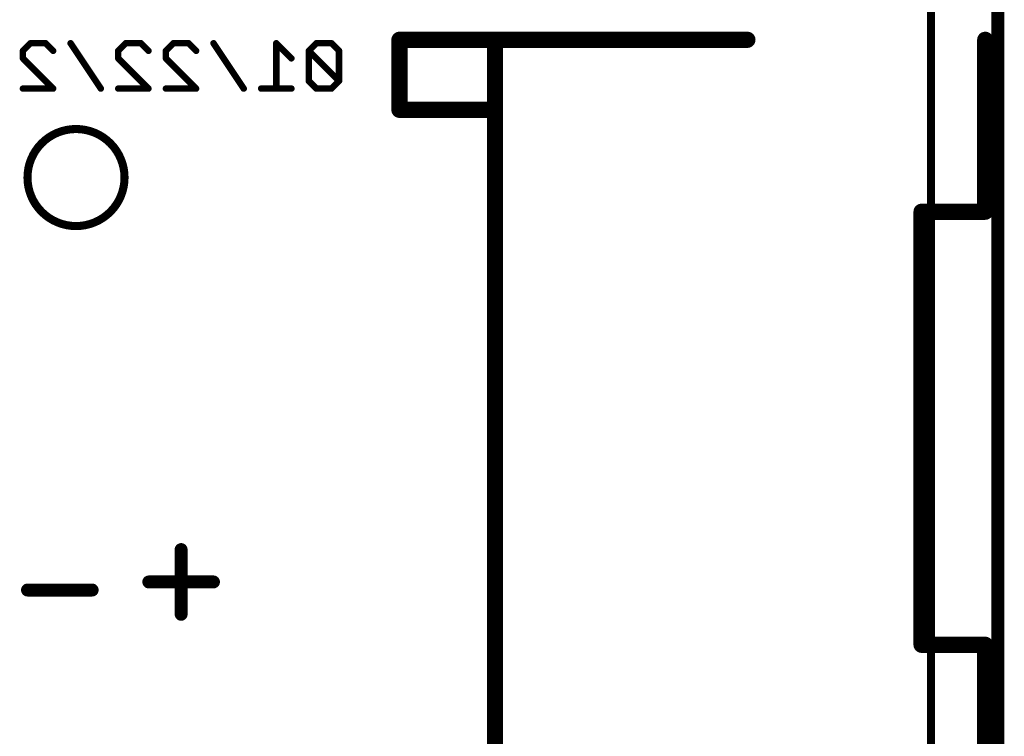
# Model space of a CAD drawing. Extents: x -0.5 to 59.7, y -5.4 to 61.3.
# Tile 5 of 9: x 12.7 to 28.2, y 9.4 to 20.6. Entities that reach past the tile are written whole.
import ezdxf

# ---------------------------------------------------------------- set-up
doc = ezdxf.new("R2010")
doc.units = 0
for name, color, linetype in [('20', 213, 'CONTINUOUS'), ('21', 253, 'CONTINUOUS'), ('22', 140, 'CONTINUOUS')]:
    doc.layers.add(name, color=color, linetype=linetype)

msp = doc.modelspace()

# ---------------------------------------------------------------- linework, layer by layer
at = {"layer": '20', "const_width": 0.2032}
msp.add_lwpolyline([(28.067, 8.519), (28.067, 26.797)], dxfattribs=at)
at = {"layer": '21', "const_width": 0.127}
msp.add_lwpolyline([(27.017, 8.001), (27.017, 22.101)], dxfattribs=at)
at = {"layer": '22'}
for points, const_width in [([(18.669, 19.224), (18.669, 20.324)], 0.254), ([(18.669, 20.324), (20.169, 20.324)], 0.254), ([(20.169, 19.224), (20.169, 20.324)], 0.254), ([(20.169, 20.324), (24.134, 20.324)], 0.254), ([(27.869, 17.624), (27.869, 20.324)], 0.254), ([(12.7553, 20.1512), (12.874, 20.2698)], 0.1016), ([(12.874, 20.2698), (13.1112, 20.2698)], 0.1016), ([(13.1112, 20.2698), (13.2299, 20.1512)], 0.1016), ([(13.9783, 19.558), (13.5037, 20.2698)], 0.1016), ([(14.2522, 20.1512), (14.3708, 20.2698)], 0.1016), ([(14.3708, 20.2698), (14.6081, 20.2698)], 0.1016), ([(14.6081, 20.2698), (14.7267, 20.1512)], 0.1016), ([(15.0006, 20.1512), (15.1192, 20.2698)], 0.1016), ([(15.1192, 20.2698), (15.3565, 20.2698)], 0.1016), ([(15.3565, 20.2698), (15.4751, 20.1512)], 0.1016), ([(16.2235, 19.558), (15.749, 20.2698)], 0.1016), ([(16.9719, 20.0325), (16.7347, 20.2698)], 0.1016), ([(16.7347, 20.2698), (16.7347, 19.558)], 0.1016), ([(17.3645, 20.2698), (17.2458, 20.1512)], 0.1016), ([(17.6017, 20.2698), (17.3645, 20.2698)], 0.1016), ([(17.7204, 20.1512), (17.6017, 20.2698)], 0.1016), ([(12.7553, 20.0325), (12.7553, 20.1512)], 0.1016), ([(14.2522, 20.0325), (14.2522, 20.1512)], 0.1016), ([(15.0006, 20.0325), (15.0006, 20.1512)], 0.1016), ([(17.2458, 20.1512), (17.2458, 19.6766)], 0.1016), ([(17.7204, 19.6766), (17.2458, 20.1512)], 0.1016), ([(17.7204, 19.6766), (17.7204, 20.1512)], 0.1016), ([(13.2299, 19.558), (12.7553, 20.0325)], 0.1016), ([(14.7267, 19.558), (14.2522, 20.0325)], 0.1016), ([(15.4751, 19.558), (15.0006, 20.0325)], 0.1016), ([(17.2458, 19.6766), (17.3645, 19.558)], 0.1016), ([(17.6017, 19.558), (17.7204, 19.6766)], 0.1016), ([(12.7553, 19.558), (13.2299, 19.558)], 0.1016), ([(14.2522, 19.558), (14.7267, 19.558)], 0.1016), ([(15.0006, 19.558), (15.4751, 19.558)], 0.1016), ([(16.9719, 19.558), (16.4974, 19.558)], 0.1016), ([(17.3645, 19.558), (17.6017, 19.558)], 0.1016), ([(20.169, 19.224), (18.669, 19.224)], 0.254), ([(20.169, 9.224), (20.169, 19.224)], 0.254), ([(26.869, 10.824), (26.869, 17.624)], 0.254), ([(26.869, 17.624), (27.869, 17.624)], 0.254), ([(15.24, 11.303), (15.24, 12.319)], 0.2032), ([(14.732, 11.811), (15.748, 11.811)], 0.2032), ([(12.827, 11.684), (13.843, 11.684)], 0.2032), ([(27.869, 10.824), (26.869, 10.824)], 0.254), ([(27.869, 8.124), (27.869, 10.824)], 0.254)]:
    msp.add_lwpolyline(points, dxfattribs=dict(at, const_width=const_width))
for points, const_width in [([(18.7325, 20.324, 1), (18.6055, 20.324)], 0.127), ([(18.669, 20.3875, 1), (18.669, 20.2605)], 0.127), ([(20.2325, 20.324, 1), (20.1055, 20.324)], 0.127), ([(20.169, 20.3875, 1), (20.169, 20.2605)], 0.127), ([(20.169, 20.2605, 1), (20.169, 20.3875)], 0.127), ([(24.134, 20.2605, 1), (24.134, 20.3875)], 0.127), ([(27.9325, 20.324, 1), (27.8055, 20.324)], 0.127), ([(12.874, 20.2952, 1), (12.874, 20.2444)], 0.0508), ([(12.8919, 20.2518, 1), (12.856, 20.2878)], 0.0508), ([(13.1292, 20.2878, 1), (13.0933, 20.2518)], 0.0508), ([(13.1112, 20.2444, 1), (13.1112, 20.2952)], 0.0508), ([(13.5249, 20.2839, 1), (13.4826, 20.2557)], 0.0508), ([(14.3708, 20.2952, 1), (14.3708, 20.2444)], 0.0508), ([(14.3888, 20.2518, 1), (14.3528, 20.2878)], 0.0508), ([(14.626, 20.2878, 1), (14.5901, 20.2518)], 0.0508), ([(14.6081, 20.2444, 1), (14.6081, 20.2952)], 0.0508), ([(15.1192, 20.2952, 1), (15.1192, 20.2444)], 0.0508), ([(15.1372, 20.2518, 1), (15.1012, 20.2878)], 0.0508), ([(15.3744, 20.2878, 1), (15.3385, 20.2518)], 0.0508), ([(15.3565, 20.2444, 1), (15.3565, 20.2952)], 0.0508), ([(15.7701, 20.2839, 1), (15.7279, 20.2557)], 0.0508), ([(16.7526, 20.2878, 1), (16.7167, 20.2518)], 0.0508), ([(16.7601, 20.2698, 1), (16.7093, 20.2698)], 0.0508), ([(17.3645, 20.2952, 1), (17.3645, 20.2444)], 0.0508), ([(17.3824, 20.2518, 1), (17.3465, 20.2878)], 0.0508), ([(17.6197, 20.2878, 1), (17.5838, 20.2518)], 0.0508), ([(17.6017, 20.2444, 1), (17.6017, 20.2952)], 0.0508), ([(12.7807, 20.1512, 1), (12.7299, 20.1512)], 0.0508), ([(12.7374, 20.1691, 1), (12.7733, 20.1332)], 0.0508), ([(13.2119, 20.1332, 1), (13.2478, 20.1691)], 0.0508), ([(14.2776, 20.1512, 1), (14.2268, 20.1512)], 0.0508), ([(14.2342, 20.1691, 1), (14.2701, 20.1332)], 0.0508), ([(14.7087, 20.1332, 1), (14.7447, 20.1691)], 0.0508), ([(15.026, 20.1512, 1), (14.9752, 20.1512)], 0.0508), ([(14.9826, 20.1691, 1), (15.0185, 20.1332)], 0.0508), ([(15.4571, 20.1332, 1), (15.4931, 20.1691)], 0.0508), ([(17.2712, 20.1512, 1), (17.2204, 20.1512)], 0.0508), ([(17.2638, 20.1691, 1), (17.2279, 20.1332)], 0.0508), ([(17.2279, 20.1691, 1), (17.2638, 20.1332)], 0.0508), ([(17.7458, 20.1512, 1), (17.695, 20.1512)], 0.0508), ([(17.7024, 20.1332, 1), (17.7383, 20.1691)], 0.0508), ([(12.7299, 20.0325, 1), (12.7807, 20.0325)], 0.0508), ([(12.7733, 20.0505, 1), (12.7374, 20.0146)], 0.0508), ([(14.2701, 20.0505, 1), (14.2342, 20.0146)], 0.0508), ([(14.2268, 20.0325, 1), (14.2776, 20.0325)], 0.0508), ([(15.0185, 20.0505, 1), (14.9826, 20.0146)], 0.0508), ([(14.9752, 20.0325, 1), (15.026, 20.0325)], 0.0508), ([(16.954, 20.0146, 1), (16.9899, 20.0505)], 0.0508), ([(17.2204, 19.6766, 1), (17.2712, 19.6766)], 0.0508), ([(17.2638, 19.6946, 1), (17.2279, 19.6587)], 0.0508), ([(17.695, 19.6766, 1), (17.7458, 19.6766)], 0.0508), ([(17.7383, 19.6587, 1), (17.7024, 19.6946)], 0.0508), ([(17.7024, 19.6587, 1), (17.7383, 19.6946)], 0.0508), ([(12.7553, 19.5834, 1), (12.7553, 19.5326)], 0.0508), ([(13.2119, 19.54, 1), (13.2478, 19.576)], 0.0508), ([(13.2299, 19.5326, 1), (13.2299, 19.5834)], 0.0508), ([(13.9571, 19.5439, 1), (13.9994, 19.5721)], 0.0508), ([(14.2522, 19.5834, 1), (14.2522, 19.5326)], 0.0508), ([(14.7087, 19.54, 1), (14.7447, 19.576)], 0.0508), ([(14.7267, 19.5326, 1), (14.7267, 19.5834)], 0.0508), ([(15.0006, 19.5834, 1), (15.0006, 19.5326)], 0.0508), ([(15.4571, 19.54, 1), (15.4931, 19.576)], 0.0508), ([(15.4751, 19.5326, 1), (15.4751, 19.5834)], 0.0508), ([(16.2024, 19.5439, 1), (16.2447, 19.5721)], 0.0508), ([(16.4974, 19.5834, 1), (16.4974, 19.5326)], 0.0508), ([(16.7093, 19.558, 1), (16.7601, 19.558)], 0.0508), ([(16.9719, 19.5326, 1), (16.9719, 19.5834)], 0.0508), ([(17.3645, 19.5834, 1), (17.3645, 19.5326)], 0.0508), ([(17.3465, 19.54, 1), (17.3824, 19.576)], 0.0508), ([(17.5838, 19.576, 1), (17.6197, 19.54)], 0.0508), ([(17.6017, 19.5326, 1), (17.6017, 19.5834)], 0.0508), ([(18.669, 19.2875, 1), (18.669, 19.1605)], 0.127), ([(20.2325, 19.224, 1), (20.1055, 19.224)], 0.127), ([(20.169, 19.1605, 1), (20.169, 19.2875)], 0.127), ([(18.6055, 19.224, 1), (18.7325, 19.224)], 0.127), ([(20.1055, 19.224, 1), (20.2325, 19.224)], 0.127), ([(13.589, 17.399, 1), (13.589, 18.923, 1), (13.589, 17.399)], 0.127), ([(26.9325, 17.624, 1), (26.8055, 17.624)], 0.127), ([(26.869, 17.6875, 1), (26.869, 17.5605)], 0.127), ([(27.8055, 17.624, 1), (27.9325, 17.624)], 0.127), ([(27.869, 17.5605, 1), (27.869, 17.6875)], 0.127), ([(15.2908, 12.319, 1), (15.1892, 12.319)], 0.1016), ([(14.732, 11.8618, 1), (14.732, 11.7602)], 0.1016), ([(15.748, 11.7602, 1), (15.748, 11.8618)], 0.1016), ([(12.827, 11.7348, 1), (12.827, 11.6332)], 0.1016), ([(13.843, 11.6332, 1), (13.843, 11.7348)], 0.1016), ([(15.1892, 11.303, 1), (15.2908, 11.303)], 0.1016), ([(26.869, 10.8875, 1), (26.869, 10.7605)], 0.127), ([(26.8055, 10.824, 1), (26.9325, 10.824)], 0.127), ([(27.9325, 10.824, 1), (27.8055, 10.824)], 0.127), ([(27.869, 10.7605, 1), (27.869, 10.8875)], 0.127)]:
    msp.add_lwpolyline(points, format="xyb", dxfattribs=dict(at, const_width=const_width))

doc.saveas('drawing.dxf')
